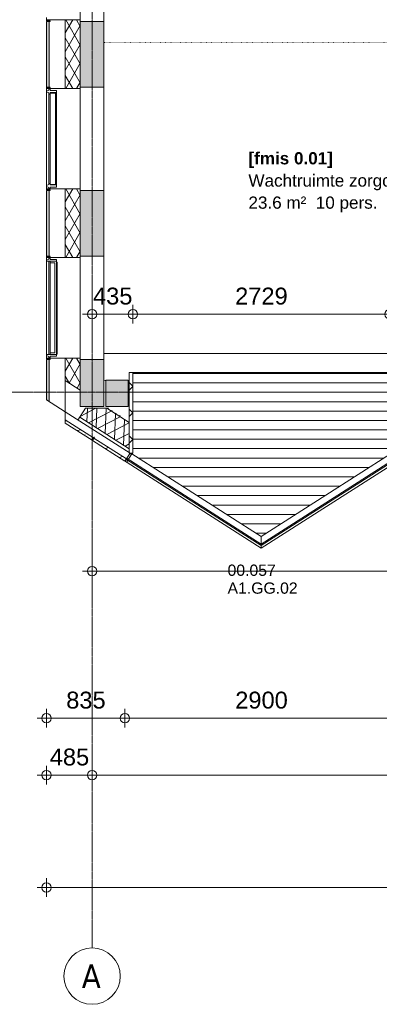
# Model space of a CAD drawing. Header units: millimetres. Extents: x 522 to 75900, y -25803 to 58941.
# Tile 3 of 134: x 9230 to 13056, y 3484 to 13967. Entities that reach past the tile are written whole.
import ezdxf

# ---------------------------------------------------------------- set-up
doc = ezdxf.new("R2010")
doc.units = ezdxf.units.MM
for name, pattern in [('Dot', [4.7625, 0, -4.7625]), ('Dot 2mm', [2, 0, -2]), ('Grid Line', [22.225, 12.7, -3.175, 3.175, -3.175])]:
    doc.linetypes.add(name, pattern=pattern)
for name, color, linetype, lineweight in [('00_Algemeen', 7, 'Dot', 9), ('00_Algemeen-100', 7, 'Continuous', 9), ('17_Terreininrichting', 7, 'Continuous', 9), ('22_Metselwerk', 7, 'Continuous', 9), ('30_Kozijnen-ramen-deuren', 7, 'Continuous', 9), ('34_Beglazing', 7, 'Continuous', 18), ('42_Dekvloeren en vloersystemen', 7, 'Continuous', 9), ('42_Dekvloeren en vloersystemen_HATCH', 7, 'Continuous', 9)]:
    doc.layers.add(name, color=color, linetype=linetype, lineweight=lineweight)
doc.styles.add('Arial', font='arial.ttf', dxfattribs={"height": 180})
doc.styles.add('Arial_1', font='arial.ttf', dxfattribs={"height": 130})
doc.styles.add('Arial_4', font='arial.ttf', dxfattribs={"height": 120})
doc.styles.add('Arial_B', font='arialbd.ttf', dxfattribs={"height": 130})
doc.styles.add('Tahoma', font='tahoma.ttf', dxfattribs={"height": 250})
doc.dimstyles.new('1_8mm_continuous_mm_zwart', dxfattribs={"dimscale": 304.8, "dimtxt": 183.646692, "dimasz": 0.328084, "dimexe": 0.328084, "dimexo": 0.0625, "dimgap": 0.164042, "dimtad": 1, "dimdec": 0, "dimzin": 0, "dimdsep": 46, "dimtxsty": 'Arial', "dimblk1": 'DOTBLANK', "dimblk2": 'DOTBLANK', "dimsah": 1, "dimcen": 0.09, "dimdle": 0.328084, "dimazin": 0, "dimtfac": 1, "dimtdec": 4, "dimtix": 1, "dimtmove": 0, "dimatfit": 3, "dimfxl": 0.328084, "dimfxlon": 1, "dimtvp": 1, "dimtolj": 1, "dimtzin": 0, "dimarcsym": 2})

# ---------------------------------------------------------------- blocks, each defined once
blk = doc.blocks.new('FRA_R12_AWT_CON_Betonwerk_R20_rvt-1-100 - Plattegrond - Begane grond')
at = {"layer": '22_Metselwerk', "lineweight": 13, "true_color": 0xc0c0c0}
h = blk.add_hatch(dxfattribs=at)
h.set_pattern_fill('FP_141', color=9, style=0, pattern_type=2)
h.set_pattern_definition([(45, (0, 0), (-106.066, 106.066), []), (135, (0, 0), (-106.066, -106.066), []), (50, (0, 0), (358.6306, -31.376), [37.5, -412.5]), (355, (0, 0), (-69.376, 376.0957), [30, -330]), (100.451, (29.9, -2.6), (289.257, 344.7173), [31.87, -350.571]), (46.184, (0, 100), (533.62, -82.7615), [56.25, -618.75]), (96.636, (44.47, 93.1), (467.328, 487.062), [47.805, -525.856]), (351.184, (0, 100), (467.333, 487.058), [45, -495]), (21, (50, 75), (298.454, -201.3095), [37.5, -412.5]), (326, (50, 75), (121.657, 362.575), [30, -330]), (71.451, (74.87, 58.22), (420.112, 161.262), [31.87, -350.571]), (37.5, (0, 0), (6.0799, 166.4469), [3.353, -322.647, 3.353, -331.647, -331.25]), (37.5, (0, 0), (6.0799, 166.4469), [-661, 3.353, -327.897]), (7.5, (0, 0), (131.5348, 197.2059), [3.353, -187.647, 3.353, -315.147, -126.25]), (7.5, (0, 0), (131.5348, 197.2059), [-509.5, 3.353, -122.897]), (327.5, (-111.5, 0), (266.9112, -11.2774), [3.353, -121.647, 3.353, -386.647, -517.5]), (327.5, (-111.5, 0), (266.9112, -11.2774), [-515, 3.353, -514.147]), (317.5, (-161.5, 0), (291.593, 50.0525), [3.353, -159.147, 3.353, -255.647, -367.5]), (317.5, (-161.5, 0), (291.593, 50.0525), [-421.5, 3.353, -364.147]), (317.5, (-161.5, 0), (291.593, 50.0525), [3.353, -159.147, 3.353, -255.647, -367.5]), (317.5, (-161.5, 0), (291.593, 50.0525), [-421.5, 3.353, -364.147])])
h.paths.add_polyline_path([(10125, 9850), (10125, 10350), (9875, 10350), (9875, 9850), (10118, 9850)], flags=0)
h.paths.add_polyline_path([(10125, 11450), (10125, 12150), (9875, 12150), (9875, 11450)], flags=0)
h.paths.add_polyline_path([(10125, 13250), (10125, 13950), (9875, 13950), (9875, 13250)], flags=0)
h.paths.add_polyline_path([(10125, 15050), (10125, 15750), (9875, 15750), (9875, 15050)], flags=0)
h.paths.add_polyline_path([(10125, 16850), (10125, 17550), (9875, 17550), (9875, 16850)], flags=0)
h.paths.add_polyline_path([(10125, 18650), (10125, 19350), (9875, 19350), (9875, 18650)], flags=0)
h.paths.add_polyline_path([(10125, 20450), (10125, 20800), (9875, 20800), (9875, 20450)], flags=0)
at = {"layer": '22_Metselwerk', "true_color": 0xc0c0c0}
h = blk.add_hatch(color=9, dxfattribs=at)
h.paths.add_polyline_path([(16815, 9850), (16850, 9850), (16850, 10130), (16815, 10130)], flags=0)
h.paths.add_polyline_path([(10145, 9850), (10385, 9850), (10385, 10130), (10145, 10130)], flags=0)
h.paths.add_polyline_path([(13215, 9850), (13985, 9850), (13985, 10130), (13215, 10130)], flags=0)
at = {"layer": '22_Metselwerk', "lineweight": 13}
for p, q in [((10125, 15050), (10125, 13950)), ((10125, 13950), (9875, 13950)), ((9875, 13950), (9875, 13250)), ((10125, 13250), (10125, 13950)), ((9875, 13250), (10125, 13250)), ((10125, 13250), (10125, 12150)), ((10125, 12150), (9875, 12150)), ((9875, 12150), (9875, 11450)), ((10125, 11450), (10125, 12150)), ((9875, 11450), (10125, 11450)), ((10125, 11450), (10125, 10350)), ((10125, 10350), (9875, 10350)), ((9875, 10350), (9875, 9850)), ((10125, 9850), (10125, 10350)), ((10385, 10130), (10145, 10130)), ((10145, 10130), (10145, 9850)), ((10385, 9850), (10385, 10130)), ((9875, 9850), (10125, 9850)), ((10145, 9850), (10385, 9850))]:
    blk.add_line(p, q, dxfattribs=at)
blk = doc.blocks.new('31_W_A1_G-D-G_Kawneer - StoneClad - A1_G_D_G_i_03_Kawneer - 1070x3395-10499062-100 - Plattegrond - Begane grond')
at = {"layer": '30_Kozijnen-ramen-deuren', "lineweight": 18}
for p, q in [((-530, 76), (-530, 62)), ((-518, 76), (-530, 76)), ((-530, 62), (-515, 62)), ((-508, 100), (-518, 76)), ((-515, 62), (-515, -6)), ((-498, 100), (-508, 100)), ((508, 100), (498, 100)), ((518, 76), (508, 100)), ((514, -6), (514, 62)), ((514, 62), (530, 62)), ((530, 76), (518, 76)), ((530, 62), (530, 76)), ((-515, -6), (-498, -6)), ((498, -6), (514, -6))]:
    blk.add_line(p, q, dxfattribs=at)
at = {"layer": '30_Kozijnen-ramen-deuren'}
for p, q in [((-498, 76), (-498, 100)), ((498, 100), (-498, 100)), ((-498, 62), (-498, 76)), ((498, 76), (-498, 76)), ((-498, -6), (-498, 62)), ((498, 62), (-498, 62)), ((498, 100), (498, 76)), ((498, 76), (498, 62)), ((498, 62), (498, -6)), ((498, -6), (-498, -6)), ((-493, -14), (-493, -6)), ((487, -14), (-493, -14)), ((487, -6), (487, -14))]:
    blk.add_line(p, q, dxfattribs=at)
at = {"layer": '34_Beglazing', "lineweight": 9}
for p, q in [((-480, 59), (480, 59)), ((-480, 12), (-480, 59)), ((480, 12), (-480, 12)), ((480, 59), (480, 12))]:
    blk.add_line(p, q, dxfattribs=at)
blk = doc.blocks.new('31_W_A1_G_Kawneer - StoneClad - A1_G_03_Kawneer - 1070x3395-10498973-100 - Plattegrond - Begane grond')
at = {"layer": '30_Kozijnen-ramen-deuren', "lineweight": 18}
for p, q in [((-514.5, 6), (-491.5, 6)), ((-514.5, -62), (-514.5, 6)), ((-491.5, 6), (-491.5, -62)), ((491.5, 6), (514.5, 6)), ((491.5, -62), (491.5, 6)), ((514.5, 6), (514.5, -62)), ((-530, -62), (-514.5, -62)), ((-530, -76), (-530, -62)), ((-518, -76), (-530, -76)), ((-508, -100), (-518, -76)), ((-498, -100), (-508, -100)), ((-488, -76), (-498, -100)), ((-491.5, -62), (-476, -62)), ((-476, -76), (-488, -76)), ((-476, -62), (-476, -76)), ((476, -62), (491.5, -62)), ((476, -76), (476, -62)), ((488, -76), (476, -76)), ((498, -100), (488, -76)), ((508, -100), (498, -100)), ((518, -76), (508, -100)), ((514.5, -62), (530, -62)), ((530, -76), (518, -76)), ((530, -62), (530, -76))]:
    blk.add_line(p, q, dxfattribs=at)
at = {"layer": '30_Kozijnen-ramen-deuren'}
for p, q in [((-491.5, 6), (491.5, 6)), ((-498, -100), (498, -100)), ((-476, -62), (476, -62)), ((476, -76), (-476, -76))]:
    blk.add_line(p, q, dxfattribs=at)
at = {"layer": '34_Beglazing'}
for p, q in [((-486, -59), (-486, -3.5)), ((-486, -3.5), (486, -3.5)), ((486, -59), (-486, -59)), ((486, -3.5), (486, -59))]:
    blk.add_line(p, q, dxfattribs=at)
blk = doc.blocks.new('31_W_A2_GG_Kawneer - Zigzag - A1_GG_02_Kawneer-10256560-100 - Plattegrond - Begane grond')
at = {"layer": '30_Kozijnen-ramen-deuren'}
for p, q in [((-1425, -704), (-1433, -716)), ((0, -1632), (-1433, -716)), ((-1423, -723), (-1427, -748)), ((0, -1615), (-1425, -704)), ((-1412, -713), (-1376, -655)), ((-1376, -655), (0, -1534)), ((0, -1534), (1376, -655)), ((1425, -704), (0, -1615)), ((1433, -716), (0, -1632)), ((1412, -713), (1376, -655)), ((1423, -723), (1427, -748)), ((1425, -704), (1433, -716)), ((0, -1660), (-1427, -748)), ((1427, -748), (0, -1660)), ((0, -1615), (0, -1534)), ((0, -1615), (0, -1534)), ((0, -1632), (0, -1615)), ((0, -1615), (0, -1632)), ((0, -1660), (0, -1632)), ((0, -1632), (0, -1660))]:
    blk.add_line(p, q, dxfattribs=at)
blk = doc.blocks.new('Grid - 2_5 mm r3-345834-100 - Plattegrond - Begane grond')
at = {"layer": '00_Algemeen', "linetype": 'Continuous'}
blk.add_circle((0, 0), 3, dxfattribs=at)
blk = doc.blocks.new('DIMBLOCK47-100 - Plattegrond - Begane grond')
at = {"layer": '00_Algemeen-100', "transparency": 16777216}
for p, q in [((9515, 6024), (9515, 5824)), ((9515, 5924), (9515, 6024)), ((10000, 6024), (10000, 5824)), ((10000, 5924), (10000, 6024)), ((9415, 5924), (10000, 5924))]:
    blk.add_line(p, q, dxfattribs=at)
for centre in [(9515, 5924), (10000, 5924)]:
    blk.add_circle(centre, 50, dxfattribs=at)
at = {"layer": '00_Algemeen-100', "color": 0, "transparency": 16777216, "insert": (9550, 6207), "char_height": 180, "width": 498.39, "attachment_point": 1, "line_spacing_factor": 0.941778, "style": 'Arial'}
blk.add_mtext('485', dxfattribs=at)
blk = doc.blocks.new('_DotBlank')
at = {"color": 0, "linetype": 'ByBlock', "lineweight": -2}
blk.add_line((-0.5, 0), (-1, 0), dxfattribs=at)
blk.add_circle((0, 0), 0.5, dxfattribs=at)
blk = doc.blocks.new('DIMBLOCK48-100 - Plattegrond - Begane grond')
at = {"layer": '00_Algemeen-100', "transparency": 16777216}
for p, q in [((10000, 6024), (10000, 5824)), ((10000, 5924), (10000, 6024)), ((19000, 6024), (19000, 5824)), ((19000, 5924), (19000, 6024)), ((10000, 5924), (19000, 5924))]:
    blk.add_line(p, q, dxfattribs=at)
for centre in [(10000, 5924), (19000, 5924)]:
    blk.add_circle(centre, 50, dxfattribs=at)
at = {"layer": '00_Algemeen-100', "color": 0, "transparency": 16777216, "insert": (14223, 6207), "char_height": 180, "width": 664.52, "attachment_point": 1, "line_spacing_factor": 0.941778, "style": 'Arial'}
blk.add_mtext('9000', dxfattribs=at)
blk = doc.blocks.new('DIMBLOCK181-100 - Plattegrond - Begane grond')
at = {"layer": '00_Algemeen-100', "transparency": 16777216}
for p, q in [((10000, 10932), (10000, 10732)), ((10000, 10832), (10000, 10932)), ((10435, 10732), (10435, 10932)), ((9900, 10832), (10435, 10832)), ((10435, 10832), (10435, 10732))]:
    blk.add_line(p, q, dxfattribs=at)
for centre in [(10000, 10832), (10435, 10832)]:
    blk.add_circle(centre, 50, dxfattribs=at)
at = {"layer": '00_Algemeen-100', "color": 0, "transparency": 16777216, "insert": (10010, 11115), "char_height": 180, "width": 498.39, "attachment_point": 1, "line_spacing_factor": 0.941778, "style": 'Arial'}
blk.add_mtext('435', dxfattribs=at)
blk = doc.blocks.new('DIMBLOCK182-100 - Plattegrond - Begane grond')
at = {"layer": '00_Algemeen-100', "transparency": 16777216}
for p, q in [((10435, 10732), (10435, 10932)), ((13163, 10732), (13163, 10932)), ((10435, 10832), (13163, 10832)), ((10435, 10832), (10435, 10732)), ((13163, 10832), (13163, 10732))]:
    blk.add_line(p, q, dxfattribs=at)
for centre in [(10435, 10832), (13163, 10832)]:
    blk.add_circle(centre, 50, dxfattribs=at)
at = {"layer": '00_Algemeen-100', "color": 0, "transparency": 16777216, "insert": (11522, 11115), "char_height": 180, "width": 664.52, "attachment_point": 1, "line_spacing_factor": 0.941778, "style": 'Arial'}
blk.add_mtext('2729', dxfattribs=at)
blk = doc.blocks.new('DIMBLOCK258-100 - Plattegrond - Begane grond')
at = {"layer": '00_Algemeen-100', "transparency": 16777216}
for p, q in [((9515, 4827), (9515, 4627)), ((9515, 4727), (9515, 4827)), ((53685, 4827), (53685, 4627)), ((53685, 4727), (53685, 4827)), ((9415, 4727), (53785, 4727))]:
    blk.add_line(p, q, dxfattribs=at)
for centre in [(9515, 4727), (53685, 4727)]:
    blk.add_circle(centre, 50, dxfattribs=at)
at = {"layer": '00_Algemeen-100', "color": 0, "transparency": 16777216, "insert": (31254, 5010), "char_height": 180, "width": 830.65, "attachment_point": 1, "line_spacing_factor": 0.941778, "style": 'Arial'}
blk.add_mtext('44170', dxfattribs=at)
blk = doc.blocks.new('DIMBLOCK259-100 - Plattegrond - Begane grond')
at = {"layer": '00_Algemeen-100', "transparency": 16777216}
for p, q in [((10000, 8196), (10000, 7996)), ((10000, 8096), (10000, 8196)), ((53200, 8196), (53200, 7996)), ((53200, 8096), (53200, 8196)), ((9900, 8096), (53300, 8096))]:
    blk.add_line(p, q, dxfattribs=at)
for centre in [(10000, 8096), (53200, 8096)]:
    blk.add_circle(centre, 50, dxfattribs=at)
at = {"layer": '00_Algemeen-100', "color": 0, "transparency": 16777216, "insert": (31254, 8380), "char_height": 180, "width": 830.65, "attachment_point": 1, "line_spacing_factor": 0.941778, "style": 'Arial'}
blk.add_mtext('43200', dxfattribs=at)
blk = doc.blocks.new('DIMBLOCK260-100 - Plattegrond - Begane grond')
at = {"layer": '00_Algemeen-100', "transparency": 16777216}
for p, q in [((9515, 6630), (9515, 6430)), ((9515, 6530), (9515, 6630)), ((10350, 6630), (10350, 6430)), ((10350, 6530), (10350, 6630)), ((9415, 6530), (10350, 6530))]:
    blk.add_line(p, q, dxfattribs=at)
for centre in [(9515, 6530), (10350, 6530)]:
    blk.add_circle(centre, 50, dxfattribs=at)
at = {"layer": '00_Algemeen-100', "color": 0, "transparency": 16777216, "insert": (9725, 6813), "char_height": 180, "width": 498.39, "attachment_point": 1, "line_spacing_factor": 0.941778, "style": 'Arial'}
blk.add_mtext('835', dxfattribs=at)
blk = doc.blocks.new('DIMBLOCK261-100 - Plattegrond - Begane grond')
at = {"layer": '00_Algemeen-100', "transparency": 16777216}
for p, q in [((10350, 6630), (10350, 6430)), ((10350, 6530), (10350, 6630)), ((13250, 6630), (13250, 6430)), ((13250, 6530), (13250, 6630)), ((10350, 6530), (13250, 6530))]:
    blk.add_line(p, q, dxfattribs=at)
for centre in [(10350, 6530), (13250, 6530)]:
    blk.add_circle(centre, 50, dxfattribs=at)
at = {"layer": '00_Algemeen-100', "color": 0, "transparency": 16777216, "insert": (11523, 6813), "char_height": 180, "width": 664.52, "attachment_point": 1, "line_spacing_factor": 0.941778, "style": 'Arial'}
blk.add_mtext('2900', dxfattribs=at)

msp = doc.modelspace()

# ---------------------------------------------------------------- hatches: boundary and pattern name
at = {"layer": '22_Metselwerk', "true_color": 0xc0c0c0}
h = msp.add_hatch(dxfattribs=at)
h.set_pattern_fill('FP_65', color=9, angle=225, style=0, pattern_type=2)
h.set_pattern_definition([(45, (0, 0), (-88.38835, 88.38835), []), (45, (2e-13, 88.39), (-88.38835, 88.38835), [62.5, -312.5])])
h.paths.add_polyline_path([(9545, 9899.4), (9545, 10350), (9515, 10350), (9515, 9918.5)], flags=0)
h.paths.add_polyline_path([(9515, 10355), (9545, 10355), (9545, 10365), (9515, 10365)], flags=0)
h.paths.add_polyline_path([(9545, 11435), (9545, 11445), (9515, 11445), (9515, 11435)], flags=0)
h.paths.add_polyline_path([(9515, 11450), (9545, 11450), (9545, 12150), (9515, 12150), (9515, 11816.6)], flags=0)
h.paths.add_polyline_path([(9545, 12155), (9545, 12165), (9515, 12165), (9515, 12155)], flags=0)
h.paths.add_polyline_path([(9545, 13235), (9545, 13245), (9515, 13245), (9515, 13235)], flags=0)
h.paths.add_polyline_path([(9545, 13250), (9545, 13950), (9515, 13950), (9515, 13250)], flags=0)
h.paths.add_polyline_path([(9545, 13955), (9545, 13965), (9515, 13965), (9515, 13955)], flags=0)
h.paths.add_polyline_path([(9545, 15035), (9545, 15045), (9515, 15045), (9515, 15035)], flags=0)
h.paths.add_polyline_path([(9545, 15050), (9545, 15750), (9515, 15750), (9515, 15050)], flags=0)
h.paths.add_polyline_path([(9545, 15755), (9545, 15765), (9515, 15765), (9515, 15755)], flags=0)
h.paths.add_polyline_path([(9545, 16835), (9545, 16845), (9515, 16845), (9515, 16835)], flags=0)
h.paths.add_polyline_path([(9545, 16850), (9545, 17550), (9515, 17550), (9515, 16850)], flags=0)
h.paths.add_polyline_path([(9515, 17555), (9545, 17555), (9545, 17565), (9515, 17565)], flags=0)
h.paths.add_polyline_path([(9515, 18635), (9545, 18635), (9545, 18645), (9515, 18645)], flags=0)
h.paths.add_polyline_path([(9515, 18650), (9545, 18650), (9545, 19350), (9515, 19350), (9515, 18940.1)], flags=0)
h.paths.add_polyline_path([(9545, 19355), (9545, 19365), (9515, 19365), (9515, 19355)], flags=0)
h.paths.add_polyline_path([(9545, 20435), (9545, 20445), (9515, 20445), (9515, 20435)], flags=0)
h.paths.add_polyline_path([(9545, 20450), (9545, 21150), (9515, 21150), (9515, 20450)], flags=0)
h.paths.add_polyline_path([(9545, 22250), (9545, 22950), (9515, 22950), (9515, 22250)], flags=0)
h.paths.add_polyline_path([(9545, 24050), (9545, 24750), (9515, 24750), (9515, 24050)], flags=0)
h.paths.add_polyline_path([(9545, 27650), (9545, 28350), (9515, 28350), (9515, 27650)], flags=0)
h.paths.add_polyline_path([(9515, 28355), (9545, 28355), (9545, 28365), (9515, 28365)], flags=0)
h.paths.add_polyline_path([(9545, 29435), (9545, 29445), (9515, 29445), (9515, 29435)], flags=0)
h.paths.add_polyline_path([(9545, 29450), (9545, 30150), (9515, 30150), (9515, 29450)], flags=0)
h.paths.add_polyline_path([(9515, 30155), (9545, 30155), (9545, 30165), (9515, 30165)], flags=0)
h.paths.add_polyline_path([(9545, 31235), (9545, 31245), (9515, 31245), (9515, 31235)], flags=0)
h.paths.add_polyline_path([(9545, 31250), (9545, 31950), (9515, 31950), (9515, 31250)], flags=0)
h.paths.add_polyline_path([(9515, 31955), (9545, 31955), (9545, 31965), (9515, 31965)], flags=0)
h.paths.add_polyline_path([(9545, 33035), (9545, 33045), (9515, 33045), (9515, 33035)], flags=0)
h.paths.add_polyline_path([(9515, 33050), (9545, 33050), (9545, 33750), (9515, 33750), (9515, 33187)], flags=0)
h.paths.add_polyline_path([(9515, 33755), (9545, 33755), (9545, 33765), (9515, 33765)], flags=0)
h.paths.add_polyline_path([(9545, 34835), (9545, 34845), (9515, 34845), (9515, 34835)], flags=0)
h.paths.add_polyline_path([(9545, 34850), (9545, 35550), (9515, 35550), (9515, 34850)], flags=0)
h.paths.add_polyline_path([(9515, 35555), (9545, 35555), (9545, 35565), (9515, 35565), (9515, 35561.5)], flags=0)
h.paths.add_polyline_path([(9545, 36635), (9545, 36645), (9515, 36645), (9515, 36635)], flags=0)
h.paths.add_polyline_path([(9515, 36650), (9545, 36650), (9545, 37350), (9515, 37350), (9515, 37144.4)], flags=0)
h.paths.add_polyline_path([(9515, 37355), (9545, 37355), (9545, 37365), (9515, 37365)], flags=0)
h.paths.add_polyline_path([(9545, 38435), (9545, 38445), (9515, 38445), (9515, 38435)], flags=0)
h.paths.add_polyline_path([(9545, 38450), (9545, 39150), (9515, 39150), (9515, 38450)], flags=0)
h.paths.add_polyline_path([(9545, 39155), (9545, 39165), (9515, 39165), (9515, 39155)], flags=0)
h.paths.add_polyline_path([(9545, 40235), (9545, 40245), (9515, 40245), (9515, 40235)], flags=0)
h.paths.add_polyline_path([(9545, 40250), (9545, 40950), (9515, 40950), (9515, 40250)], flags=0)
h.paths.add_polyline_path([(9515, 40955), (9545, 40955), (9545, 40965), (9515, 40965)], flags=0)
h.paths.add_polyline_path([(9545, 42035), (9545, 42045), (9515, 42045), (9515, 42035)], flags=0)
h.paths.add_polyline_path([(9545, 42050), (9545, 42750), (9515, 42750), (9515, 42050)], flags=0)
h.paths.add_polyline_path([(9515, 42755), (9545, 42755), (9545, 42765), (9515, 42765)], flags=0)
h.paths.add_polyline_path([(9515, 43835), (9545, 43835), (9545, 43845), (9515, 43845)], flags=0)
h.paths.add_polyline_path([(9515, 43850), (9545, 43850), (9545, 44550), (9515, 44550), (9515, 44267.9)], flags=0)
h.paths.add_polyline_path([(9515, 44555), (9545, 44555), (9545, 44565), (9515, 44565)], flags=0)
h.paths.add_polyline_path([(9545, 45635), (9545, 45645), (9515, 45645), (9515, 45635)], flags=0)
h.paths.add_polyline_path([(9515, 45650), (9545, 45650), (9545, 46350), (9515, 46350), (9515, 45850.9)], flags=0)
h.paths.add_polyline_path([(9545, 46355), (9545, 46365), (9515, 46365), (9515, 46355)], flags=0)
h.paths.add_polyline_path([(9545, 47435), (9545, 47445), (9515, 47445), (9515, 47435)], flags=0)
h.paths.add_polyline_path([(9545, 47450), (9545, 48150), (9515, 48150), (9515, 47450)], flags=0)
h.paths.add_polyline_path([(9545, 48155), (9545, 48165), (9515, 48165), (9515, 48155)], flags=0)
h.paths.add_polyline_path([(9545, 49235), (9545, 49245), (9515, 49245), (9515, 49235)], flags=0)
h.paths.add_polyline_path([(9515, 49250), (9545, 49250), (9545, 49950), (9515, 49950), (9515, 49808.3)], flags=0)
h.paths.add_polyline_path([(9545, 49955), (9545, 49965), (9515, 49965), (9515, 49955)], flags=0)
h.paths.add_polyline_path([(9515, 51035), (9545, 51035), (9545, 51045), (9515, 51045)], flags=0)
h.paths.add_polyline_path([(9515, 51050), (9545, 51050), (9545, 51750), (9515, 51750), (9515, 51391.3)], flags=0)
h.paths.add_polyline_path([(9545, 51755), (9545, 51765), (9515, 51765), (9515, 51755)], flags=0)
h.paths.add_polyline_path([(9545, 52835), (9545, 52845), (9515, 52845), (9515, 52835)], flags=0)
h.paths.add_polyline_path([(9545, 52850), (9545, 53385.7), (9515, 53355.7), (9515, 52850)], flags=0)
h = msp.add_hatch(dxfattribs=at)
h.set_pattern_fill('FP_2', color=9, angle=240, style=0, pattern_type=2)
h.set_pattern_definition([(60, (0, 0), (-86.60254, 50), []), (120, (0, 0), (-86.60254, -50), [])])
h.paths.add_polyline_path([(9875, 10022), (9875, 10365), (9715, 10365), (9715, 10124.2), (9795, 10073.1)], flags=0)
h.paths.add_polyline_path([(9795, 11435), (9875, 11435), (9875, 12165), (9715, 12165), (9715, 11435)], flags=0)
h.paths.add_polyline_path([(9795, 13235), (9875, 13235), (9875, 13965), (9715, 13965), (9715, 13235)], flags=0)
h.paths.add_polyline_path([(9715, 15035), (9875, 15035), (9875, 15765), (9715, 15765)], flags=0)
h.paths.add_polyline_path([(9875, 16835), (9875, 17565), (9715, 17565), (9715, 16835), (9795, 16835)], flags=0)
h.paths.add_polyline_path([(9875, 18635), (9875, 19365), (9715, 19365), (9715, 18635), (9795, 18635)], flags=0)
h.paths.add_polyline_path([(9795, 20435), (9875, 20435), (9875, 26390), (9715, 26390), (9715, 20435)], flags=0)
at = {"layer": '22_Metselwerk'}
h = msp.add_hatch(dxfattribs=at)
h.set_pattern_fill('FP_327', color=256, angle=225, style=0, pattern_type=2)
h.set_pattern_definition([(135, (10435, 9780.8), (-141.42, -141.42), []), (225, (10435, 9780.8), (141.42, -141.42), [])])
h.paths.add_polyline_path([(10395, 9351.6), (10435, 9351.6), (10435, 10210), (10395, 10210), (10395, 9356.3)], flags=0)
at = {"layer": '22_Metselwerk', "true_color": 0xc0c0c0}
h = msp.add_hatch(dxfattribs=at)
h.set_pattern_fill('FP_408', color=9, angle=-120, style=0, pattern_type=2)
h.set_pattern_definition([(27.426, (0, 0), (-46.06026, 88.76065), []), (87.426, (0, 0), (-99.8991, 4.491), [])])
h.paths.add_polyline_path([(10395, 9399), (10395, 9677.9), (10156.9, 9830), (9929.3, 9830), (9868.7, 9735.2), (10327.5, 9442.2)], flags=0)
h = msp.add_hatch(dxfattribs=at)
h.set_pattern_fill('FP_425', color=9, angle=-90, style=0, pattern_type=2)
h.set_pattern_definition([(57.426, (10862.74, 9057.47), (-421.35, 269.2), []), (57.426, (10904.87, 9030.55), (-421.35, 269.2), []), (57.426, (10947, 9003.63), (-421.35, 269.2), []), (57.426, (10989.14, 8976.7), (-421.35, 269.2), [])])
h.paths.add_polyline_path([(10395, 9677.9), (10395, 9689.8), (10175.5, 9830), (10156.9, 9830)], flags=0)
h = msp.add_hatch(dxfattribs=at)
h.set_pattern_fill('FP_69', color=9, angle=-135, style=0, pattern_type=2)
h.set_pattern_definition([(12.426, (0, 0), (-26.8973, 122.0718), []), (12.426, (47.59, 74.48), (-26.8973, 122.0718), [62.5, -312.5])])
h.paths.add_polyline_path([(10350, 9266.4), (10366.2, 9291.7), (10020.4, 9512.6), (10004.2, 9487.3), (10074.9, 9442.2)], flags=0)
h.paths.add_polyline_path([(10000, 9490), (10016.2, 9515.3), (9715, 9707.7), (9715, 9672.1)], flags=0)
at = {"layer": '42_Dekvloeren en vloersystemen_HATCH', "true_color": 0xc0c0c0}
h = msp.add_hatch(dxfattribs=at)
h.set_pattern_fill('FP_187', color=9, style=0, pattern_type=2)
h.set_pattern_definition([(0, (-9334.14, 11800), (0, 100), [])])
h.paths.add_polyline_path([(11800, 8465.8), (13203.5, 9362.5), (13203.5, 9390), (13163.5, 9390), (13163.5, 10210), (10435, 10210), (10435, 9351.6), (10413.5, 9351.6), (10554.8, 9261.3)], flags=0)

# ---------------------------------------------------------------- linework, layer by layer
at = {"layer": '00_Algemeen', "color": 16, "linetype": 'Grid Line', "true_color": 0x800000}
for p, q in [((10000, 4084), (10000, 58341)), ((5155.6, 10000), (57181.4, 10000))]:
    msp.add_line(p, q, dxfattribs=at)
at = {"layer": '00_Algemeen', "linetype": 'Continuous'}
for p, q in [((9875, 13235), (9875, 13965)), ((9875, 11435), (9875, 12165)), ((9875, 10022), (9875, 10365)), ((9715, 9790.8), (9715, 10124.2)), ((10403.8, 9350.7), (9715, 9790.8))]:
    msp.add_line(p, q, dxfattribs=at)
at = {"layer": '00_Algemeen', "linetype": 'Dot 2mm'}
for p, q in [((16850, 13725), (10125, 13725)), ((10125, 10125), (10145, 10125)), ((10385, 10125), (10395, 10125))]:
    msp.add_line(p, q, dxfattribs=at)
at = {"layer": '17_Terreininrichting'}
msp.add_line((13200.5, 10411.9), (10125, 10411.9), dxfattribs=at)
at = {"layer": '22_Metselwerk'}
for p, q in [((9875, 15035), (9875, 13965)), ((9515, 13955), (9515, 13992)), ((9875, 13965), (9515, 13965)), ((9515, 13955), (9555, 13955)), ((9555, 13950), (9515, 13950)), ((9515, 13950), (9515, 13250)), ((9545, 13965), (9545, 13955)), ((9545, 13950), (9545, 13250)), ((9555, 13955), (9555, 13950)), ((9715, 13235), (9715, 13965)), ((9715, 13965), (9715, 13235)), ((9515, 13250), (9555, 13250)), ((9555, 13245), (9515, 13245)), ((9515, 13208), (9515, 13245)), ((9515, 13235), (9875, 13235)), ((9545, 13245), (9545, 13235)), ((9555, 13250), (9555, 13245)), ((9875, 13235), (9875, 12165)), ((9515, 12155), (9515, 12192)), ((9875, 12165), (9515, 12165)), ((9545, 12165), (9545, 12155)), ((9715, 11435), (9715, 12165)), ((9715, 12165), (9715, 11435)), ((9515, 12155), (9555, 12155)), ((9555, 12150), (9515, 12150)), ((9515, 12150), (9515, 11450)), ((9545, 12150), (9545, 11450)), ((9555, 12155), (9555, 12150)), ((9515, 11450), (9555, 11450)), ((9555, 11445), (9515, 11445)), ((9515, 11408), (9515, 11445)), ((9515, 11435), (9875, 11435)), ((9545, 11445), (9545, 11435)), ((9555, 11450), (9555, 11445)), ((9875, 11435), (9875, 10365)), ((9515, 10355), (9515, 10392)), ((9875, 10365), (9515, 10365)), ((9515, 10355), (9555, 10355)), ((9555, 10350), (9515, 10350)), ((9515, 10350), (9515, 9918.5)), ((9545, 10365), (9545, 10355)), ((9545, 10350), (9545, 9899.4)), ((9555, 10355), (9555, 10350)), ((9715, 10124.2), (9715, 10365)), ((9715, 10365), (9715, 10124.2)), ((10395, 10210), (10395, 9351.6)), ((10435, 10210), (10395, 10210)), ((10435, 9351.6), (10435, 10210)), ((9715, 10124.2), (9875, 10022)), ((9515, 9918.5), (9715, 9790.8)), ((9715, 9790.8), (9715, 9672.1)), ((9929.3, 9830), (9849.4, 9704.9)), ((10175.5, 9830), (9929.3, 9830)), ((10156.9, 9830), (10395, 9677.9)), ((9715, 9707.7), (10016.2, 9515.3)), ((9715, 9672.1), (10000, 9490)), ((9868.7, 9735.2), (10395, 9399)), ((10000, 9490), (10021.5, 9523.7)), ((10025.7, 9521), (10004.2, 9487.3)), ((10004.2, 9487.3), (10350, 9266.4)), ((10020.4, 9512.6), (10366.2, 9291.7)), ((10021.5, 9523.7), (10025.7, 9521)), ((10350, 9266.4), (10403.8, 9350.7)), ((10395, 9351.6), (10435, 9351.6)), ((10403.8, 9350.7), (10421.1, 9339.6)), ((10367.1, 9283.9), (10354.2, 9263.7)), ((10372.8, 9251.9), (10354.2, 9263.7)), ((10371.5, 9300.1), (10375.7, 9297.4)), ((10375.7, 9297.4), (10374.7, 9295.7))]:
    msp.add_line(p, q, dxfattribs=at)
at = {"layer": '42_Dekvloeren en vloersystemen', "color": 7, "true_color": 0xffffff}
for p, q in [((13163.5, 10210), (10435, 10210)), ((10413.5, 9351.6), (10424.3, 9344.7))]:
    msp.add_line(p, q, dxfattribs=at)

# ---------------------------------------------------------------- block references
at = {"lineweight": 5}
msp.add_blockref('FRA_R12_AWT_CON_Betonwerk_R20_rvt-1-100 - Plattegrond - Begane grond', (0, 0), dxfattribs=at)
at = {"layer": '00_Algemeen', "linetype": 'Continuous', "xscale": 99.99999999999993, "yscale": 99.99999999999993, "zscale": 99.99999999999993}
msp.add_blockref('Grid - 2_5 mm r3-345834-100 - Plattegrond - Begane grond', (10000, 3784), dxfattribs=at)
at = {"layer": '30_Kozijnen-ramen-deuren'}
for name, p, rotation in [('31_W_A1_G_Kawneer - StoneClad - A1_G_03_Kawneer - 1070x3395-10498973-100 - Plattegrond - Begane grond', (9615, 12700), 269.9999999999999), ('31_W_A1_G-D-G_Kawneer - StoneClad - A1_G_D_G_i_03_Kawneer - 1070x3395-10499062-100 - Plattegrond - Begane grond', (9615, 10900), 89.99999999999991)]:
    msp.add_blockref(name, p, dxfattribs=dict(at, rotation=rotation))
msp.add_blockref('31_W_A2_GG_Kawneer - Zigzag - A1_GG_02_Kawneer-10256560-100 - Plattegrond - Begane grond', (11800, 10000), dxfattribs=at)

# ---------------------------------------------------------------- texts
at = {"layer": '00_Algemeen', "color": 5, "linetype": 'Continuous', "true_color": 0x0000ff, "insert": (11663.7, 12557), "char_height": 130, "width": 1098.312, "attachment_point": 1, "style": 'Arial_B'}
msp.add_mtext('[fmis 0.01]', dxfattribs=at)
at = {"layer": '00_Algemeen', "linetype": 'Continuous', "attachment_point": 1}
for s, insert, char_height, width, style in [('Wachtruimte zorgcentrum (20)', (11663.7, 12320), 130, 2958.227, 'Arial_1'), ('23.6 m²', (11663.7, 12084.9), 130, 737.552, 'Arial_1'), ('23.6 m²  10 pers.', (11663.7, 12084.9), 130, 1659.493, 'Arial_1'), ('A', (9890.9, 3907.9), 250, 256.54, 'Tahoma')]:
    msp.add_mtext(s, dxfattribs=dict(at, insert=insert, char_height=char_height, width=width, style=style))
at = {"layer": '30_Kozijnen-ramen-deuren', "char_height": 120, "attachment_point": 1, "style": 'Arial_4'}
for s, insert, width in [('00.057', (11441.4, 8165.8), 665.401), ('A1.GG.02', (11441.4, 7975.7), 970.042)]:
    msp.add_mtext(s, dxfattribs=dict(at, insert=insert, width=width))

# ---------------------------------------------------------------- dimensions: what is measured, and where the dimension line sits
at = {"layer": '00_Algemeen', "linetype": 'Continuous'}
for base, p1, p2, override, picture, middle in [((10435, 10831.8), (10000, 10931.8), (10435, 10731.8), {"dimpost": '<>', "dimfxl": 478.774477}, 'DIMBLOCK181-100 - Plattegrond - Begane grond', (10217.5, 10973.7)), ((13163.5, 10831.7740487), (10435, 10731.7740487), (13163.5, 10731.7740487), {"dimpost": '<>', "dimfxl": 2728.5}, 'DIMBLOCK182-100 - Plattegrond - Begane grond', (11799.25, 10973.677187)), ((53200, 8096.1), (10000, 8196.1), (53200, 8196.1), {"dimpost": '<>', "dimfxl": 43200}, 'DIMBLOCK259-100 - Plattegrond - Begane grond', (31600, 8238.1)), ((10350, 6529.7), (9515, 6629.7), (10350, 6629.7), {"dimpost": '<>', "dimfxl": 835}, 'DIMBLOCK260-100 - Plattegrond - Begane grond', (9932.5, 6671.7)), ((13250, 6529.7), (10350, 6629.7), (13250, 6629.7), {"dimpost": '<>', "dimfxl": 2900}, 'DIMBLOCK261-100 - Plattegrond - Begane grond', (11800, 6671.6)), ((10000, 5923.8), (9515, 6023.8), (10000, 6023.8), {"dimpost": '<>', "dimfxl": 485}, 'DIMBLOCK47-100 - Plattegrond - Begane grond', (9757.5, 6065.7)), ((19000, 5923.8), (10000, 6023.8), (19000, 6023.8), {"dimpost": '<>', "dimfxl": 9000}, 'DIMBLOCK48-100 - Plattegrond - Begane grond', (14500, 6065.7)), ((53685, 4726.5), (9515, 4826.5), (53685, 4826.5), {"dimpost": '<>', "dimfxl": 44170}, 'DIMBLOCK258-100 - Plattegrond - Begane grond', (31600, 4868.4))]:
    dim = msp.add_linear_dim(base=base, p1=p1, p2=p2, dimstyle='1_8mm_continuous_mm_zwart', override=override, dxfattribs=at)
    dim.commit()
    dim.dimension.update_dxf_attribs({"geometry": picture, "text_midpoint": middle})

doc.saveas('drawing.dxf')
